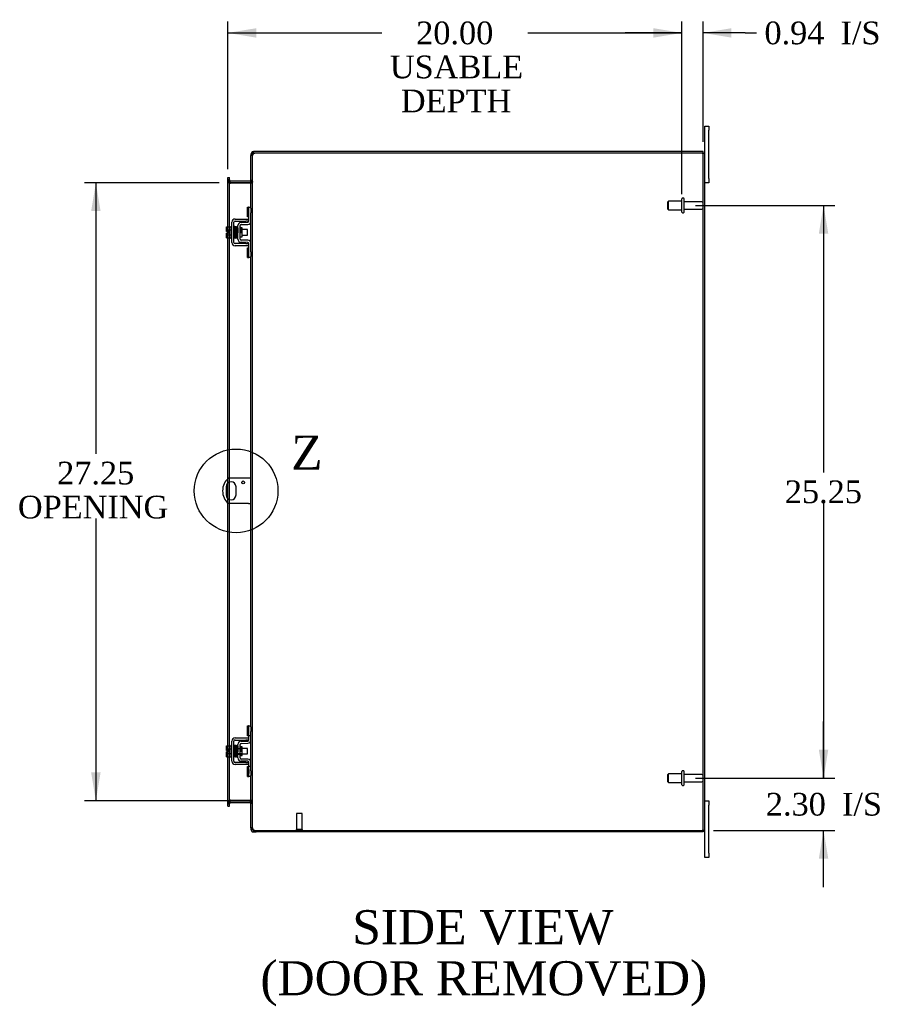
# Model space of a CAD drawing. Header units: inches. Extents: x 6 to 238, y 0 to 158.
# Tile 5 of 7: x 126 to 164, y 60 to 103. Entities that reach past the tile are written whole.
import ezdxf
from ezdxf.enums import TextEntityAlignment as Align
from ezdxf.lldxf.tags import DXFTag

# ---------------------------------------------------------------- set-up
doc = ezdxf.new("R2010")
doc.units = ezdxf.units.IN
doc.header["$MEASUREMENT"] = 0
doc.layers.get('0').update_dxf_attribs({"linetype": 'CONTINUOUS'})
for name, color, linetype in [('COM40153-1', 7, 'CONTINUOUS'), ('COM42667', 7, 'CONTINUOUS'), ('COM42780', 7, 'CONTINUOUS'), ('COM48483', 7, 'CONTINUOUS'), ('COM48513', 7, 'CONTINUOUS'), ('DEFAULT', 7, 'CONTINUOUS'), ('FET07710', 7, 'CONTINUOUS'), ('SCC19011', 7, 'CONTINUOUS'), ('SPR20265', 7, 'CONTINUOUS'), ('STD21878', 7, 'CONTINUOUS'), ('STD26094', 7, 'CONTINUOUS'), ('WAF25035', 7, 'CONTINUOUS')]:
    doc.layers.add(name, color=color, linetype=linetype)
doc.styles.add('SEACAD_TIMES_NEW_ROMAN', font='times.ttf')
tags = doc.linetypes.add('CENTER2', pattern=[1.125, 0.75, -0.125, 0.125, -0.125]).pattern_tags.tags
tags[10:11] = [DXFTag(74, 4), DXFTag(75, 0), DXFTag(340, '0'), DXFTag(46, 0.0), DXFTag(50, 0.0), DXFTag(44, 0.0), DXFTag(45, 0.0)]
tags[8:9] = [DXFTag(74, 4), DXFTag(75, 0), DXFTag(340, '0'), DXFTag(46, 0.0), DXFTag(50, 0.0), DXFTag(44, 0.0), DXFTag(45, 0.0)]
tags[6:7] = [DXFTag(74, 4), DXFTag(75, 0), DXFTag(340, '0'), DXFTag(46, 0.0), DXFTag(50, 0.0), DXFTag(44, 0.0), DXFTag(45, 0.0)]
tags[4:5] = [DXFTag(74, 4), DXFTag(75, 0), DXFTag(340, '0'), DXFTag(46, 0.0), DXFTag(50, 0.0), DXFTag(44, 0.0), DXFTag(45, 0.0)]

# ---------------------------------------------------------------- blocks, each defined once
blk = doc.blocks.new('GDIMGGROUP9')
at = {"layer": 'DEFAULT', "linetype": 'Continuous'}
for points in [[(161.315, 71.263), (160.898, 71.263), (161.107, 70.013)], [(161.315, 66.46), (161.107, 67.71), (160.898, 66.46)]]:
    blk.add_hatch(color=136, dxfattribs=at).paths.add_polyline_path(points)
at = {"layer": 'DEFAULT', "color": 136, "linetype": 'Continuous'}
for p, q in [((161.107, 70.013), (161.107, 72.513)), ((155.46, 70.013), (161.607, 70.013)), ((156.261, 67.71), (161.607, 67.71)), ((161.107, 65.21), (161.107, 67.71))]:
    blk.add_line(p, q, dxfattribs=at)
at = {"layer": 'DEFAULT', "color": 136, "linetype": 'Continuous', "style": 'SEACAD_TIMES_NEW_ROMAN'}
for s, p in [('2.30', (158.565, 69.362)), ('I/S', (161.919, 69.362))]:
    blk.add_text(s, height=1, dxfattribs=at).set_placement(p, align=Align.TOP_LEFT)
blk = doc.blocks.new('GDIMGGROUP10')
at = {"layer": 'DEFAULT', "linetype": 'Continuous'}
for points in [[(161.315, 94.013), (161.107, 95.263), (160.898, 94.013)], [(161.315, 71.263), (160.898, 71.263), (161.107, 70.013)]]:
    blk.add_hatch(color=136, dxfattribs=at).paths.add_polyline_path(points)
at = {"layer": 'DEFAULT', "color": 136, "linetype": 'Continuous'}
for p, q in [((155.46, 95.263), (161.607, 95.263)), ((161.107, 95.263), (161.107, 83.488)), ((161.107, 82.138), (161.107, 70.013)), ((155.46, 70.013), (161.607, 70.013))]:
    blk.add_line(p, q, dxfattribs=at)
at = {"layer": 'DEFAULT', "color": 136, "linetype": 'Continuous', "style": 'SEACAD_TIMES_NEW_ROMAN'}
blk.add_text('25.25', height=1, dxfattribs=at).set_placement((159.4, 83.138), align=Align.TOP_LEFT)
blk = doc.blocks.new('GDIMGGROUP19')
at = {"layer": 'DEFAULT', "linetype": 'Continuous'}
for points in [[(128.825, 95.013), (129.242, 95.013), (129.033, 96.263)], [(128.825, 70.263), (129.033, 69.013), (129.242, 70.263)]]:
    blk.add_hatch(color=136, dxfattribs=at).paths.add_polyline_path(points)
at = {"layer": 'DEFAULT', "color": 136, "linetype": 'Continuous'}
for p, q in [((134.464, 96.263), (128.533, 96.263)), ((129.033, 96.263), (129.033, 84.314)), ((129.033, 81.464), (129.033, 69.013)), ((134.899, 69.013), (128.533, 69.013))]:
    blk.add_line(p, q, dxfattribs=at)
at = {"layer": 'DEFAULT', "color": 136, "linetype": 'Continuous', "style": 'SEACAD_TIMES_NEW_ROMAN'}
for s, p in [('27.25', (127.327, 83.964)), ('OPENING ', (125.597, 82.464))]:
    blk.add_text(s, height=1, dxfattribs=at).set_placement(p, align=Align.TOP_LEFT)
blk = doc.blocks.new('GDIMGGROUP23')
at = {"layer": 'DEFAULT', "linetype": 'Continuous'}
for points in [[(136.106, 103.078), (134.856, 102.87), (136.106, 102.661)], [(153.61, 103.078), (153.61, 102.661), (154.86, 102.87)]]:
    blk.add_hatch(color=136, dxfattribs=at).paths.add_polyline_path(points)
at = {"layer": 'DEFAULT', "color": 136, "linetype": 'Continuous'}
for p, q in [((134.856, 96.859), (134.856, 103.37)), ((154.86, 95.763), (154.86, 103.37)), ((134.856, 102.87), (141.641, 102.87)), ((148.075, 102.87), (154.86, 102.87))]:
    blk.add_line(p, q, dxfattribs=at)
at = {"layer": 'DEFAULT', "color": 136, "linetype": 'Continuous', "style": 'SEACAD_TIMES_NEW_ROMAN'}
for s, p in [('20.00', (143.152, 103.37)), ('USABLE', (141.991, 101.87)), ('DEPTH', (142.477, 100.37))]:
    blk.add_text(s, height=1, dxfattribs=at).set_placement(p, align=Align.TOP_LEFT)
blk = doc.blocks.new('SE1')
at = {"color": 136, "linetype": 'Continuous', "style": 'SEACAD_TIMES_NEW_ROMAN'}
blk.add_text('Z', height=1.5, dxfattribs=at).set_placement((137.641, 85.115), align=Align.TOP_LEFT)
blk = doc.blocks.new('SE')
at = {"layer": 'DEFAULT', "color": 7, "linetype": 'CENTER2'}
blk.add_circle((135.213, 82.678), 1.844, dxfattribs=at)
at = {"layer": 'DEFAULT'}
blk.add_blockref('SE1', (0, 0), dxfattribs=at)
blk = doc.blocks.new('GDIMGGROUP28')
at = {"layer": 'DEFAULT', "linetype": 'Continuous'}
for points in [[(153.61, 103.078), (153.61, 102.661), (154.86, 102.87)], [(157.047, 103.078), (155.797, 102.87), (157.047, 102.661)]]:
    blk.add_hatch(color=136, dxfattribs=at).paths.add_polyline_path(points)
at = {"layer": 'DEFAULT', "color": 136, "linetype": 'Continuous'}
for p, q in [((154.86, 95.763), (154.86, 103.37)), ((155.797, 98.066), (155.797, 103.37)), ((154.86, 102.87), (152.36, 102.87)), ((157.651, 102.87), (155.797, 102.87)), ((157.651, 102.87), (158.151, 102.87))]:
    blk.add_line(p, q, dxfattribs=at)
at = {"layer": 'DEFAULT', "color": 136, "linetype": 'Continuous', "style": 'SEACAD_TIMES_NEW_ROMAN'}
for s, p in [('0.94', (158.501, 103.37)), ('I/S', (161.855, 103.37))]:
    blk.add_text(s, height=1, dxfattribs=at).set_placement(p, align=Align.TOP_LEFT)

msp = doc.modelspace()

# ---------------------------------------------------------------- linework, layer by layer
at = {"layer": 'COM40153-1', "color": 7}
for p, q in [((135.761, 83.241), (134.873, 83.241)), ((135.869, 83.241), (135.761, 83.241)), ((134.776, 82.86), (134.776, 82.497)), ((135.213, 82.497), (135.213, 82.86)), ((135.761, 82.116), (134.873, 82.116)), ((135.761, 82.116), (135.869, 82.116))]:
    msp.add_line(p, q, dxfattribs=at)
msp.add_circle((135.525, 83.054), 0.0625, dxfattribs=at)
for centre, radius, start, end in [((135.369, 82.678), 0.75, 131.4096, 228.5904), ((134.994, 82.86), 0.218, 0, 180), ((134.994, 82.497), 0.218, 180, 0)]:
    msp.add_arc(centre, radius, start, end, dxfattribs=at)
at = {"layer": 'COM42667', "color": 7}
for p, q in [((135.167, 94.665), (135.649, 94.665)), ((135.649, 94.665), (135.774, 94.665)), ((135.024, 93.631), (135.024, 94.522)), ((135.119, 93.631), (135.119, 94.522)), ((135.167, 94.57), (135.649, 94.57)), ((135.774, 94.57), (135.649, 94.57)), ((135.649, 93.583), (135.167, 93.583)), ((135.649, 93.488), (135.167, 93.488)), ((135.649, 93.583), (135.774, 93.583)), ((135.774, 93.488), (135.649, 93.488)), ((135.024, 70.755), (135.024, 71.646)), ((135.119, 70.755), (135.119, 71.646)), ((135.167, 71.789), (135.649, 71.789)), ((135.167, 71.694), (135.649, 71.694)), ((135.649, 71.789), (135.774, 71.789)), ((135.774, 71.694), (135.649, 71.694)), ((135.649, 70.707), (135.167, 70.707)), ((135.649, 70.612), (135.167, 70.612)), ((135.649, 70.707), (135.774, 70.707)), ((135.774, 70.612), (135.649, 70.612))]:
    msp.add_line(p, q, dxfattribs=at)
for centre, radius, start, end in [((135.167, 94.522), 0.143, 90, 180), ((135.167, 94.522), 0.048, 90, 180), ((135.167, 93.631), 0.143, 180, 270), ((135.167, 93.631), 0.048, 180, 270), ((135.167, 71.646), 0.143, 90, 180), ((135.167, 71.646), 0.048, 90, 180), ((135.167, 70.755), 0.143, 180, 270), ((135.167, 70.755), 0.048, 180, 270)]:
    msp.add_arc(centre, radius, start, end, dxfattribs=at)
at = {"layer": 'COM42780', "color": 7}
for p, q in [((135.71, 94.755), (135.71, 95.192)), ((135.71, 95.192), (135.76, 95.192)), ((135.774, 95.192), (135.76, 95.192)), ((135.774, 94.942), (135.774, 95.192)), ((135.774, 95.192), (135.869, 95.192)), ((135.869, 95.145), (135.869, 94.942)), ((135.76, 94.755), (135.71, 94.755)), ((135.76, 94.755), (135.774, 94.755)), ((135.774, 94.569), (135.774, 94.942)), ((135.869, 94.569), (135.869, 94.942)), ((135.297, 93.78), (135.297, 94.373)), ((135.392, 93.78), (135.392, 94.373)), ((135.487, 94.271), (135.417, 94.271)), ((135.438, 94.516), (135.727, 94.521)), ((135.439, 94.421), (135.729, 94.427)), ((135.487, 93.881), (135.487, 94.271)), ((135.392, 93.881), (135.487, 93.881)), ((135.727, 93.631), (135.438, 93.637)), ((135.729, 93.726), (135.439, 93.732)), ((135.71, 92.961), (135.71, 93.398)), ((135.71, 93.398), (135.76, 93.398)), ((135.774, 93.398), (135.76, 93.398)), ((135.774, 93.211), (135.774, 93.583)), ((135.869, 93.211), (135.869, 93.583)), ((135.71, 92.961), (135.76, 92.961)), ((135.76, 92.961), (135.774, 92.961)), ((135.774, 92.961), (135.774, 93.211)), ((135.869, 92.961), (135.774, 92.961)), ((135.869, 93.211), (135.869, 93.008)), ((135.71, 71.879), (135.71, 72.316)), ((135.71, 72.316), (135.76, 72.316)), ((135.774, 72.316), (135.76, 72.316)), ((135.774, 72.066), (135.774, 72.316)), ((135.774, 72.316), (135.869, 72.316)), ((135.774, 71.693), (135.774, 72.066)), ((135.777, 71.879), (135.777, 72.316)), ((135.869, 72.269), (135.869, 72.066)), ((135.869, 71.693), (135.869, 72.066)), ((135.438, 71.64), (135.727, 71.645)), ((135.76, 71.879), (135.71, 71.879)), ((135.76, 71.879), (135.774, 71.879)), ((135.869, 71.879), (135.774, 71.879)), ((135.297, 70.904), (135.297, 71.497)), ((135.297, 71.325), (135.487, 71.325)), ((135.487, 71.307), (135.297, 71.307)), ((135.392, 70.904), (135.392, 71.497)), ((135.417, 71.395), (135.392, 71.395)), ((135.487, 71.395), (135.417, 71.395)), ((135.439, 71.545), (135.729, 71.551)), ((135.487, 71.005), (135.487, 71.395)), ((135.297, 71.094), (135.487, 71.094)), ((135.297, 71.075), (135.487, 71.075)), ((135.392, 71.005), (135.487, 71.005)), ((135.729, 70.85), (135.439, 70.856)), ((135.727, 70.755), (135.438, 70.761)), ((135.71, 70.085), (135.71, 70.522)), ((135.71, 70.522), (135.76, 70.522)), ((135.774, 70.522), (135.76, 70.522)), ((135.774, 70.335), (135.774, 70.707)), ((135.869, 70.522), (135.774, 70.522)), ((135.775, 70.39), (135.774, 70.39)), ((135.775, 70.36), (135.774, 70.36)), ((135.774, 70.085), (135.774, 70.335)), ((135.775, 70.39), (135.775, 70.275)), ((135.777, 70.085), (135.777, 70.522)), ((135.869, 70.335), (135.869, 70.707)), ((135.869, 70.335), (135.869, 70.132)), ((135.71, 70.085), (135.76, 70.085)), ((135.76, 70.085), (135.774, 70.085)), ((135.775, 70.281), (135.774, 70.281)), ((135.775, 70.275), (135.774, 70.275)), ((135.775, 70.251), (135.774, 70.251)), ((135.775, 70.217), (135.774, 70.217)), ((135.869, 70.085), (135.774, 70.085)), ((135.775, 70.275), (135.775, 70.251)), ((135.775, 70.251), (135.775, 70.217))]:
    msp.add_line(p, q, dxfattribs=at)
for centre, radius, start, end in [((135.44, 94.373), 0.143, 91, 180), ((135.44, 94.373), 0.048, 91, 180), ((135.726, 94.569), 0.048, 271, 0), ((135.726, 94.569), 0.143, 271, 0), ((135.44, 93.78), 0.143, 180, 269), ((135.44, 93.78), 0.048, 180, 269), ((135.726, 93.583), 0.048, 0, 89), ((135.726, 93.583), 0.143, 0, 89), ((135.44, 71.497), 0.143, 91, 180), ((135.726, 71.693), 0.048, 271, 0), ((135.726, 71.693), 0.143, 271, 0), ((135.44, 71.497), 0.048, 91, 180), ((135.44, 70.904), 0.143, 180, 269), ((135.44, 70.904), 0.048, 180, 269), ((135.726, 70.707), 0.143, 0, 89), ((135.726, 70.707), 0.048, 0, 89)]:
    msp.add_arc(centre, radius, start, end, dxfattribs=at)
at = {"layer": 'COM48483', "color": 7}
for p, q in [((135.941, 97.461), (135.869, 97.461)), ((135.869, 95.145), (135.869, 97.461)), ((135.941, 97.461), (135.947, 97.494)), ((135.941, 67.816), (135.941, 97.461)), ((155.761, 97.566), (136.095, 97.566)), ((155.761, 97.566), (155.869, 97.566)), ((155.797, 67.71), (155.797, 97.566)), ((155.869, 67.71), (155.869, 97.566)), ((134.856, 96.359), (134.856, 96.399)), ((134.928, 96.399), (134.856, 96.399)), ((134.928, 96.399), (134.928, 96.359)), ((134.856, 94.317), (134.856, 96.359)), ((134.928, 96.323), (134.856, 96.323)), ((134.928, 94.317), (134.928, 96.359)), ((134.952, 96.239), (134.928, 96.239)), ((134.952, 96.239), (134.964, 96.239)), ((135.833, 96.239), (134.964, 96.239)), ((135.833, 96.239), (135.843, 96.239)), ((135.843, 96.239), (135.863, 96.239)), ((135.869, 96.313), (135.941, 96.313)), ((134.856, 94.11), (134.856, 94.317)), ((134.928, 93.835), (134.928, 94.317)), ((135.869, 93.583), (135.869, 94.569)), ((134.856, 94.042), (134.856, 94.11)), ((134.856, 93.835), (134.856, 94.042)), ((134.856, 83.226), (134.856, 93.835)), ((134.928, 83.241), (134.928, 93.835)), ((135.869, 72.269), (135.869, 93.008)), ((134.856, 83.029), (134.856, 83.226)), ((134.856, 82.328), (134.856, 83.029)), ((134.928, 83.068), (134.928, 83.241)), ((134.928, 82.289), (134.928, 83.068)), ((134.856, 82.131), (134.856, 82.328)), ((134.856, 71.441), (134.856, 82.131)), ((134.928, 82.116), (134.928, 82.289)), ((134.928, 71.441), (134.928, 82.116)), ((135.869, 70.707), (135.869, 71.693)), ((134.856, 71.234), (134.856, 71.441)), ((134.856, 71.166), (134.856, 71.234)), ((134.928, 70.959), (134.928, 71.441)), ((134.856, 70.959), (134.856, 71.166)), ((134.856, 68.918), (134.856, 70.959)), ((134.928, 68.918), (134.928, 70.959)), ((135.869, 67.816), (135.869, 70.132)), ((134.952, 69.038), (134.928, 69.038)), ((134.964, 69.038), (134.952, 69.038)), ((134.964, 69.038), (135.833, 69.038)), ((135.843, 69.038), (135.833, 69.038)), ((135.843, 69.038), (135.863, 69.038)), ((134.928, 68.954), (134.856, 68.954)), ((134.856, 68.878), (134.856, 68.918)), ((134.856, 68.878), (134.928, 68.878)), ((134.928, 68.918), (134.928, 68.878)), ((135.869, 68.964), (135.941, 68.964)), ((135.941, 67.816), (135.869, 67.816)), ((135.947, 67.783), (135.941, 67.816)), ((136.095, 67.71), (155.761, 67.71)), ((155.869, 67.71), (155.761, 67.71))]:
    msp.add_line(p, q, dxfattribs=at)
for centre, radius, start, end in [((135.916, 97.458), 0.0474, 129.5351, 175.4044), ((136.023, 97.322), 0.219, 101.9896, 128.4732), ((136.038, 97.462), 0.0967, 128.9792, 160.4725), ((136.095, 97.316), 0.25, 90, 118.1546), ((135.117, 96.331), 0.189, 182.2399, 209.1867), ((135.727, 96.321), 0.142, 324.6894, 356.6558), ((135.117, 68.946), 0.189, 150.8133, 177.7601), ((135.727, 68.956), 0.142, 3.3442, 35.3106), ((135.916, 67.819), 0.0474, 184.5956, 230.4649), ((136.038, 67.815), 0.0967, 199.5275, 231.0208), ((136.095, 67.96), 0.25, 241.8454, 270)]:
    msp.add_arc(centre, radius, start, end, dxfattribs=at)
for points, knots in [([(134.856, 96.323), (134.856, 96.316), (134.858, 96.309), (134.864, 96.295), (134.869, 96.288), (134.882, 96.274), (134.89, 96.267), (134.907, 96.253), (134.917, 96.246), (134.928, 96.239)], [0, 0, 0, 0, 0.25, 0.25, 0.5, 0.5, 0.75, 0.75, 1, 1, 1, 1]), ([(135.941, 96.313), (135.941, 96.306), (135.939, 96.3), (135.932, 96.288), (135.926, 96.282), (135.913, 96.269), (135.904, 96.263), (135.885, 96.251), (135.874, 96.245), (135.863, 96.239)], [0, 0, 0, 0, 0.25, 0.25, 0.5, 0.5, 0.75, 0.75, 1, 1, 1, 1]), ([(135.863, 96.239), (135.874, 96.245), (135.885, 96.251), (135.904, 96.263), (135.913, 96.269), (135.926, 96.282), (135.932, 96.288), (135.939, 96.3), (135.941, 96.306), (135.941, 96.313)], [0, 0, 0, 0, 0.25, 0.25, 0.5, 0.5, 0.75, 0.75, 1, 1, 1, 1]), ([(134.856, 68.954), (134.856, 68.961), (134.858, 68.968), (134.864, 68.982), (134.869, 68.989), (134.882, 69.003), (134.89, 69.01), (134.907, 69.024), (134.917, 69.031), (134.928, 69.038)], [0, 0, 0, 0, 0.25, 0.25, 0.5, 0.5, 0.75, 0.75, 1, 1, 1, 1]), ([(134.928, 69.038), (134.917, 69.031), (134.907, 69.024), (134.89, 69.01), (134.882, 69.003), (134.869, 68.989), (134.864, 68.982), (134.858, 68.968), (134.856, 68.961), (134.856, 68.954)], [0, 0, 0, 0, 0.25, 0.25, 0.5, 0.5, 0.75, 0.75, 1, 1, 1, 1]), ([(135.941, 68.964), (135.941, 68.971), (135.939, 68.977), (135.932, 68.989), (135.926, 68.995), (135.913, 69.007), (135.904, 69.014), (135.885, 69.026), (135.874, 69.032), (135.863, 69.038)], [0, 0, 0, 0, 0.25, 0.25, 0.5, 0.5, 0.75, 0.75, 1, 1, 1, 1]), ([(135.886, 67.783), (135.887, 67.782), (135.89, 67.78), (135.893, 67.777), (135.897, 67.774), (135.902, 67.771), (135.907, 67.768), (135.912, 67.765), (135.917, 67.762), (135.925, 67.758), (135.935, 67.754), (135.947, 67.75), (135.958, 67.746), (135.967, 67.743), (135.974, 67.741), (135.977, 67.74)], [0, 0, 0, 0, 0.058508, 0.117588, 0.177234, 0.23744, 0.298196, 0.359495, 0.421327, 0.483683, 0.609872, 0.738031, 0.824554, 0.911887, 1, 1, 1, 1])]:
    msp.add_open_spline(points, degree=3, knots=knots, dxfattribs=at)
at = {"layer": 'COM48513', "color": 7}
for p, q in [((135.869, 97.53), (135.869, 97.461)), ((135.941, 97.53), (135.869, 97.53)), ((135.947, 97.55), (135.941, 97.53)), ((135.941, 97.53), (135.941, 97.461)), ((135.977, 97.566), (135.977, 97.638)), ((136.095, 97.638), (135.977, 97.638)), ((136.095, 97.566), (135.977, 97.566)), ((155.797, 97.638), (136.095, 97.638)), ((155.797, 97.566), (155.797, 97.638)), ((134.856, 96.493), (134.928, 96.493)), ((134.856, 96.423), (134.856, 96.493)), ((134.856, 96.399), (134.856, 96.423)), ((134.928, 96.423), (134.928, 96.493)), ((134.928, 96.399), (134.928, 96.423)), ((134.928, 96.371), (134.856, 96.371)), ((134.934, 96.287), (134.928, 96.27)), ((134.952, 96.338), (134.934, 96.287)), ((135.833, 96.335), (134.964, 96.335)), ((135.833, 96.263), (134.964, 96.263)), ((135.843, 96.337), (135.863, 96.268)), ((135.869, 96.371), (135.941, 96.371)), ((134.928, 68.905), (134.856, 68.905)), ((134.856, 68.854), (134.856, 68.878)), ((134.856, 68.783), (134.856, 68.854)), ((134.856, 68.783), (134.928, 68.783)), ((134.934, 68.99), (134.928, 69.007)), ((134.928, 68.854), (134.928, 68.878)), ((134.928, 68.783), (134.928, 68.854)), ((134.952, 68.939), (134.934, 68.99)), ((134.964, 69.013), (135.833, 69.013)), ((134.964, 68.941), (135.833, 68.941)), ((135.843, 68.94), (135.863, 69.009)), ((135.869, 68.905), (135.941, 68.905)), ((135.869, 67.816), (135.869, 67.746)), ((135.941, 67.746), (135.869, 67.746)), ((135.941, 67.816), (135.941, 67.746)), ((135.941, 67.746), (135.947, 67.727)), ((135.977, 67.71), (135.977, 67.638)), ((135.977, 67.71), (136.095, 67.71)), ((135.977, 67.638), (136.095, 67.638)), ((155.797, 67.638), (136.095, 67.638)), ((155.797, 67.71), (155.797, 67.638))]:
    msp.add_line(p, q, dxfattribs=at)
for centre, radius, start, end in [((135.977, 97.53), 0.108, 147.3569, 180), ((135.977, 97.53), 0.108, 90, 147.3569), ((135.977, 97.53), 0.036, 90, 147.3569), ((134.964, 96.371), 0.108, 180, 250.2179), ((134.964, 96.371), 0.036, 180, 250.2179), ((134.964, 96.371), 0.108, 250.2179, 257.0013), ((134.964, 96.371), 0.108, 257.0013, 270), ((134.964, 96.371), 0.036, 250.2179, 270), ((135.833, 96.371), 0.036, 270, 286.2205), ((135.833, 96.371), 0.108, 270, 286.2205), ((135.833, 96.371), 0.036, 286.2205, 0), ((135.833, 96.371), 0.108, 286.2205, 360), ((134.964, 68.905), 0.108, 109.7821, 180), ((134.964, 68.905), 0.108, 102.9987, 109.7821), ((134.964, 68.905), 0.036, 109.7821, 180), ((134.964, 68.905), 0.108, 90, 102.9987), ((134.964, 68.905), 0.036, 90, 109.7821), ((135.833, 68.905), 0.108, 73.7795, 90), ((135.833, 68.905), 0.036, 73.7795, 90), ((135.833, 68.905), 0.036, 0, 73.7795), ((135.833, 68.905), 0.108, 0, 73.7795), ((135.977, 67.746), 0.108, 180, 212.6431), ((135.977, 67.746), 0.036, 212.6431, 270), ((135.977, 67.746), 0.108, 212.6431, 270)]:
    msp.add_arc(centre, radius, start, end, dxfattribs=at)
at = {"layer": 'FET07710', "color": 7}
for p, q in [((155.869, 98.576), (155.869, 98.763)), ((155.869, 98.763), (156.056, 98.763)), ((155.869, 97.566), (155.869, 98.576)), ((156.056, 98.763), (156.056, 98.576)), ((156.056, 96.451), (156.056, 98.576)), ((156.056, 96.451), (156.056, 96.263)), ((156.056, 96.263), (155.869, 96.263)), ((155.869, 69.013), (156.056, 69.013)), ((156.056, 69.013), (156.056, 68.826)), ((156.056, 66.701), (156.056, 68.826)), ((155.869, 66.701), (155.869, 67.71)), ((155.869, 66.513), (155.869, 66.701)), ((156.056, 66.513), (155.869, 66.513)), ((156.056, 66.701), (156.056, 66.513))]:
    msp.add_line(p, q, dxfattribs=at)
at = {"layer": 'SCC19011', "color": 7}
for p, q in [((134.798, 94.317), (134.979, 94.317)), ((134.798, 94.185), (134.798, 94.317)), ((134.798, 94.185), (134.979, 94.185)), ((134.798, 94.11), (134.798, 94.185)), ((134.893, 94.11), (134.798, 94.11)), ((134.798, 93.968), (134.798, 94.042)), ((134.893, 94.042), (134.798, 94.042)), ((134.798, 93.968), (134.979, 93.968)), ((134.798, 93.835), (134.798, 93.968)), ((134.798, 93.835), (134.979, 93.835)), ((134.893, 94.042), (134.893, 94.11)), ((135.142, 94.198), (135.119, 94.198)), ((135.119, 93.954), (135.15, 93.954)), ((135.192, 94.198), (135.177, 94.198)), ((135.185, 93.954), (135.201, 93.954)), ((135.241, 94.198), (135.227, 94.198)), ((135.236, 93.954), (135.251, 93.954)), ((135.291, 94.198), (135.277, 94.198)), ((135.286, 93.954), (135.297, 93.954)), ((135.711, 94.198), (135.487, 94.198)), ((135.487, 93.954), (135.711, 93.954)), ((135.711, 93.954), (135.711, 94.198)), ((134.798, 71.441), (134.979, 71.441)), ((134.798, 71.309), (134.798, 71.441)), ((134.798, 71.309), (134.979, 71.309)), ((134.798, 71.234), (134.798, 71.309)), ((134.893, 71.234), (134.798, 71.234)), ((134.893, 71.166), (134.893, 71.234)), ((135.142, 71.322), (135.119, 71.322)), ((135.192, 71.322), (135.177, 71.322)), ((135.241, 71.322), (135.227, 71.322)), ((135.291, 71.322), (135.277, 71.322)), ((135.711, 71.322), (135.487, 71.322)), ((135.711, 71.078), (135.711, 71.322)), ((134.798, 71.092), (134.798, 71.166)), ((134.893, 71.166), (134.798, 71.166)), ((134.798, 71.092), (134.979, 71.092)), ((134.798, 70.959), (134.798, 71.092)), ((134.798, 70.959), (134.979, 70.959)), ((135.119, 71.078), (135.15, 71.078)), ((135.185, 71.078), (135.201, 71.078)), ((135.236, 71.078), (135.251, 71.078)), ((135.286, 71.078), (135.297, 71.078)), ((135.487, 71.078), (135.711, 71.078))]:
    msp.add_line(p, q, dxfattribs=at)
at = {"layer": 'SPR20265', "color": 7}
for p, q in [((135.396, 94.076), (135.431, 94.076)), ((135.396, 71.2), (135.431, 71.2))]:
    msp.add_line(p, q, dxfattribs=at)
for centre, radius, start, end in [((140.069, 93.899), 4.954, 175.1676, 176.5222), ((135.251, 94.301), 0.0181, 0.2962, 180.6354), ((140.041, 93.9), 4.891, 179.5941, 179.9583), ((140.069, 71.023), 4.954, 175.1676, 176.5222), ((135.251, 71.425), 0.0181, 0.2962, 180.6354), ((140.041, 71.024), 4.891, 179.5941, 179.9583)]:
    msp.add_arc(centre, radius, start, end, dxfattribs=at)
for centre, start_param, end_param in [((135.132, 93.904), 0, 2.474646), ((135.132, 93.904), 3.808539, 6.283185), ((135.132, 71.028), 0, 2.474646), ((135.132, 71.028), 3.808539, 6.283185)]:
    msp.add_ellipse(centre, major_axis=(0.0175, 0), ratio=0.707107, start_param=start_param, end_param=end_param, dxfattribs=at)
for points, knots in [([(135.168, 94.319), (135.168, 94.319), (135.168, 94.32), (135.168, 94.322), (135.167, 94.325), (135.165, 94.328), (135.163, 94.33), (135.16, 94.332), (135.157, 94.334), (135.152, 94.335), (135.146, 94.334), (135.139, 94.33), (135.133, 94.322), (135.132, 94.316), (135.132, 94.312)], [0.0247586, 0.0247586, 0.0247586, 0.0247586, 0.0394799, 0.0780267, 0.1170502, 0.1577954, 0.2011902, 0.2478129, 0.2979655, 0.3517973, 0.4729948, 0.6248981, 0.8034762, 1, 1, 1, 1]), ([(135.134, 94.313), (135.134, 94.313), (135.136, 94.311), (135.138, 94.28), (135.141, 94.226), (135.143, 94.171), (135.145, 94.124), (135.146, 94.074), (135.148, 94.023), (135.15, 93.973), (135.151, 93.928), (135.153, 93.889), (135.155, 93.859), (135.157, 93.841), (135.158, 93.839), (135.159, 93.838)], [0.041658, 0.041658, 0.041658, 0.041658, 0.1062331, 0.2177365, 0.3345116, 0.3951575, 0.4571173, 0.5204025, 0.5850154, 0.650919, 0.7181243, 0.7866617, 0.856475, 0.927577, 0.9945625, 0.9945625, 0.9945625, 0.9945625]), ([(135.193, 93.842), (135.193, 93.843), (135.191, 93.848), (135.188, 93.892), (135.185, 93.952), (135.183, 94.01), (135.182, 94.058), (135.18, 94.109), (135.178, 94.159), (135.177, 94.207), (135.175, 94.249), (135.173, 94.284), (135.171, 94.309), (135.169, 94.32), (135.168, 94.32), (135.168, 94.32)], [0.0084013, 0.0084013, 0.0084013, 0.0084013, 0.1047673, 0.2149815, 0.3308118, 0.3911182, 0.4528716, 0.5160814, 0.5807303, 0.6468516, 0.7144807, 0.783578, 0.8541849, 0.926338, 0.9626406, 0.9626406, 0.9626406, 0.9626406]), ([(135.183, 94.311), (135.182, 94.307), (135.18, 94.285), (135.177, 94.243), (135.176, 94.217), (135.176, 94.215)], [0.1075026, 0.1075026, 0.1075026, 0.1075026, 0.219859, 0.336958, 0.3455788, 0.3455788, 0.3455788, 0.3455788]), ([(135.221, 94.301), (135.22, 94.307), (135.219, 94.314), (135.212, 94.323), (135.207, 94.326), (135.202, 94.326), (135.198, 94.326), (135.195, 94.325), (135.191, 94.323), (135.188, 94.32), (135.186, 94.317), (135.185, 94.313), (135.184, 94.31), (135.184, 94.309)], [0, 0, 0, 0, 0.337377, 0.476585, 0.593946, 0.643993, 0.690857, 0.738213, 0.787078, 0.837877, 0.890521, 0.944659, 1, 1, 1, 1]), ([(135.185, 94.304), (135.186, 94.296), (135.188, 94.28), (135.191, 94.225), (135.193, 94.155), (135.196, 94.075), (135.199, 93.995), (135.202, 93.926), (135.204, 93.872), (135.206, 93.858), (135.207, 93.85)], [0, 0, 0, 0, 0.125356, 0.250547, 0.375714, 0.500726, 0.625702, 0.75054, 0.875328, 1, 1, 1, 1]), ([(135.242, 93.852), (135.241, 93.859), (135.239, 93.874), (135.237, 93.926), (135.234, 93.996), (135.231, 94.075), (135.228, 94.155), (135.226, 94.226), (135.223, 94.282), (135.221, 94.297), (135.22, 94.306)], [0, 0, 0, 0, 0.123677, 0.247763, 0.372182, 0.497025, 0.622181, 0.747773, 0.873664, 1, 1, 1, 1]), ([(135.234, 94.304), (135.233, 94.301), (135.231, 94.294), (135.228, 94.256), (135.227, 94.224), (135.226, 94.212)], [0, 0, 0, 0, 0.1069729, 0.2190176, 0.2772299, 0.2772299, 0.2772299, 0.2772299]), ([(135.234, 94.3), (135.235, 94.298), (135.236, 94.292), (135.239, 94.249), (135.242, 94.18), (135.245, 94.106), (135.247, 94.044), (135.249, 93.997), (135.251, 93.953), (135.253, 93.914), (135.254, 93.883), (135.256, 93.861), (135.258, 93.852), (135.259, 93.851), (135.259, 93.851)], [0.0031575, 0.0031575, 0.0031575, 0.0031575, 0.106276, 0.2177664, 0.3343795, 0.4562757, 0.5195077, 0.5840716, 0.6500082, 0.7172741, 0.7858907, 0.8559002, 0.9272657, 0.9562295, 0.9562295, 0.9562295, 0.9562295]), ([(135.293, 93.86), (135.293, 93.86), (135.291, 93.861), (135.289, 93.887), (135.286, 93.936), (135.284, 93.986), (135.283, 94.03), (135.281, 94.076), (135.279, 94.124), (135.278, 94.171), (135.276, 94.214), (135.274, 94.252), (135.272, 94.281), (135.27, 94.3), (135.269, 94.303), (135.268, 94.304)], [0.0493682, 0.0493682, 0.0493682, 0.0493682, 0.1041505, 0.2141198, 0.3297994, 0.3901531, 0.4519694, 0.5152557, 0.5800319, 0.6463064, 0.7140466, 0.7832821, 0.8540388, 0.9262663, 0.9997798, 0.9997798, 0.9997798, 0.9997798]), ([(135.293, 94.31), (135.293, 94.309), (135.289, 94.307), (135.283, 94.299), (135.282, 94.287), (135.279, 94.262), (135.277, 94.232), (135.277, 94.213), (135.276, 94.206)], [0.5101981, 0.5101981, 0.5101981, 0.5101981, 0.5126381, 0.5301382, 0.5631975, 0.6133029, 0.6453829, 0.6655854, 0.6655854, 0.6655854, 0.6655854]), ([(135.287, 94.283), (135.286, 94.283), (135.287, 94.277), (135.289, 94.253), (135.291, 94.214), (135.293, 94.172), (135.295, 94.118), (135.296, 94.075), (135.297, 94.052), (135.297, 94.05)], [0.5252176, 0.5252176, 0.5252176, 0.5252176, 0.5500519, 0.604828, 0.6390024, 0.6775462, 0.720453, 0.7677407, 0.7732337, 0.7732337, 0.7732337, 0.7732337]), ([(135.419, 94.278), (135.419, 94.28), (135.418, 94.282), (135.417, 94.286), (135.415, 94.29), (135.411, 94.293), (135.408, 94.295), (135.403, 94.296), (135.398, 94.296), (135.394, 94.294), (135.392, 94.293)], [0, 0, 0, 0, 0.0589773, 0.1211115, 0.1849679, 0.2490189, 0.31194, 0.3728411, 0.4898099, 0.5959107, 0.5959107, 0.5959107, 0.5959107]), ([(135.431, 94.076), (135.431, 94.092), (135.429, 94.117), (135.428, 94.158), (135.426, 94.195), (135.424, 94.227), (135.423, 94.252), (135.421, 94.27), (135.42, 94.28), (135.419, 94.281), (135.418, 94.281)], [0, 0, 0, 0, 0.1236932, 0.2477957, 0.3722334, 0.4970307, 0.6222178, 0.7477992, 0.8737106, 0.9604174, 0.9604174, 0.9604174, 0.9604174]), ([(135.158, 93.84), (135.158, 93.838), (135.159, 93.836), (135.16, 93.832), (135.162, 93.828), (135.166, 93.824), (135.173, 93.822), (135.18, 93.822), (135.186, 93.825), (135.191, 93.829), (135.194, 93.835), (135.194, 93.839), (135.194, 93.841)], [0, 0, 0, 0, 0.065589, 0.134096, 0.204, 0.273642, 0.405923, 0.527776, 0.652215, 0.775569, 0.89228, 1, 1, 1, 1]), ([(135.194, 93.838), (135.195, 93.842), (135.197, 93.85), (135.199, 93.892), (135.201, 93.926), (135.201, 93.939)], [0, 0, 0, 0, 0.1087369, 0.2223139, 0.2823724, 0.2823724, 0.2823724, 0.2823724]), ([(135.207, 93.854), (135.207, 93.849), (135.208, 93.842), (135.215, 93.834), (135.221, 93.831), (135.225, 93.83), (135.229, 93.831), (135.232, 93.832), (135.236, 93.833), (135.239, 93.836), (135.241, 93.84), (135.243, 93.844), (135.243, 93.846), (135.243, 93.848)], [0, 0, 0, 0, 0.324319, 0.462115, 0.581304, 0.633213, 0.682431, 0.732423, 0.783847, 0.836789, 0.89085, 0.94542, 1, 1, 1, 1]), ([(135.245, 93.847), (135.246, 93.852), (135.248, 93.874), (135.25, 93.917), (135.251, 93.943), (135.251, 93.945)], [0.1089671, 0.1089671, 0.1089671, 0.1089671, 0.2224256, 0.3403895, 0.3502806, 0.3502806, 0.3502806, 0.3502806]), ([(135.259, 93.853), (135.259, 93.852), (135.26, 93.85), (135.261, 93.847), (135.262, 93.845), (135.264, 93.842), (135.267, 93.84), (135.27, 93.839), (135.275, 93.838), (135.281, 93.839), (135.288, 93.843), (135.294, 93.851), (135.295, 93.857), (135.295, 93.861)], [0.0423433, 0.0423433, 0.0423433, 0.0423433, 0.0780693, 0.1166064, 0.1566075, 0.1991192, 0.2448555, 0.2942488, 0.3475582, 0.468612, 0.6213089, 0.801496, 1, 1, 1, 1]), ([(135.392, 94.173), (135.392, 94.168), (135.393, 94.15), (135.394, 94.117), (135.396, 94.092), (135.396, 94.076)], [0.6947964, 0.6947964, 0.6947964, 0.6947964, 0.7496304, 0.874808, 1, 1, 1, 1]), ([(135.392, 93.864), (135.394, 93.868), (135.395, 93.873), (135.396, 93.88), (135.396, 93.883)], [0.53014438, 0.53014438, 0.53014438, 0.53014438, 0.5577634, 0.5731101, 0.5731101, 0.5731101, 0.5731101]), ([(135.168, 71.443), (135.168, 71.443), (135.168, 71.444), (135.168, 71.446), (135.167, 71.449), (135.165, 71.452), (135.163, 71.454), (135.16, 71.456), (135.157, 71.458), (135.152, 71.459), (135.146, 71.458), (135.139, 71.454), (135.133, 71.446), (135.132, 71.44), (135.132, 71.436)], [0.0247586, 0.0247586, 0.0247586, 0.0247586, 0.0394799, 0.0780267, 0.1170502, 0.1577954, 0.2011902, 0.2478129, 0.2979655, 0.3517973, 0.4729948, 0.6248981, 0.8034762, 1, 1, 1, 1]), ([(135.134, 71.437), (135.134, 71.437), (135.136, 71.435), (135.138, 71.404), (135.141, 71.35), (135.143, 71.295), (135.145, 71.248), (135.146, 71.198), (135.148, 71.147), (135.15, 71.097), (135.151, 71.052), (135.153, 71.013), (135.155, 70.983), (135.157, 70.965), (135.158, 70.963), (135.159, 70.962)], [0.041658, 0.041658, 0.041658, 0.041658, 0.1062331, 0.2177365, 0.3345116, 0.3951575, 0.4571173, 0.5204025, 0.5850154, 0.650919, 0.7181243, 0.7866617, 0.856475, 0.927577, 0.9945625, 0.9945625, 0.9945625, 0.9945625]), ([(135.193, 70.966), (135.193, 70.967), (135.191, 70.972), (135.188, 71.016), (135.185, 71.076), (135.183, 71.134), (135.182, 71.182), (135.18, 71.233), (135.178, 71.283), (135.177, 71.331), (135.175, 71.373), (135.173, 71.408), (135.171, 71.433), (135.169, 71.444), (135.168, 71.444), (135.168, 71.444)], [0.0084013, 0.0084013, 0.0084013, 0.0084013, 0.1047673, 0.2149815, 0.3308118, 0.3911182, 0.4528716, 0.5160814, 0.5807303, 0.6468516, 0.7144807, 0.783578, 0.8541849, 0.926338, 0.9626406, 0.9626406, 0.9626406, 0.9626406]), ([(135.183, 71.435), (135.182, 71.431), (135.18, 71.409), (135.177, 71.367), (135.176, 71.341), (135.176, 71.339)], [0.1075026, 0.1075026, 0.1075026, 0.1075026, 0.219859, 0.336958, 0.3455788, 0.3455788, 0.3455788, 0.3455788]), ([(135.221, 71.425), (135.22, 71.431), (135.219, 71.438), (135.212, 71.447), (135.207, 71.45), (135.202, 71.45), (135.198, 71.45), (135.195, 71.449), (135.191, 71.447), (135.188, 71.444), (135.186, 71.441), (135.185, 71.437), (135.184, 71.434), (135.184, 71.433)], [0, 0, 0, 0, 0.337377, 0.476585, 0.593946, 0.643993, 0.690857, 0.738213, 0.787078, 0.837877, 0.890521, 0.944659, 1, 1, 1, 1]), ([(135.185, 71.428), (135.186, 71.42), (135.188, 71.404), (135.191, 71.349), (135.193, 71.279), (135.196, 71.199), (135.199, 71.119), (135.202, 71.05), (135.204, 70.996), (135.206, 70.982), (135.207, 70.974)], [0, 0, 0, 0, 0.125356, 0.250547, 0.375714, 0.500726, 0.625702, 0.75054, 0.875328, 1, 1, 1, 1]), ([(135.242, 70.976), (135.241, 70.983), (135.239, 70.998), (135.237, 71.05), (135.234, 71.12), (135.231, 71.199), (135.228, 71.279), (135.226, 71.35), (135.223, 71.406), (135.221, 71.421), (135.22, 71.43)], [0, 0, 0, 0, 0.123677, 0.247763, 0.372182, 0.497025, 0.622181, 0.747773, 0.873664, 1, 1, 1, 1]), ([(135.234, 71.428), (135.233, 71.425), (135.231, 71.418), (135.228, 71.38), (135.227, 71.348), (135.226, 71.336)], [0, 0, 0, 0, 0.1069729, 0.2190176, 0.2772299, 0.2772299, 0.2772299, 0.2772299]), ([(135.234, 71.424), (135.235, 71.422), (135.236, 71.416), (135.239, 71.373), (135.242, 71.304), (135.245, 71.23), (135.247, 71.168), (135.249, 71.121), (135.251, 71.077), (135.253, 71.038), (135.254, 71.007), (135.256, 70.985), (135.258, 70.976), (135.259, 70.975), (135.259, 70.975)], [0.0031575, 0.0031575, 0.0031575, 0.0031575, 0.106276, 0.2177664, 0.3343795, 0.4562757, 0.5195077, 0.5840716, 0.6500082, 0.7172741, 0.7858907, 0.8559002, 0.9272657, 0.9562295, 0.9562295, 0.9562295, 0.9562295]), ([(135.293, 70.984), (135.293, 70.984), (135.291, 70.985), (135.289, 71.011), (135.286, 71.06), (135.284, 71.11), (135.283, 71.154), (135.281, 71.2), (135.279, 71.248), (135.278, 71.295), (135.276, 71.338), (135.274, 71.376), (135.272, 71.405), (135.27, 71.424), (135.269, 71.427), (135.268, 71.428)], [0.0493682, 0.0493682, 0.0493682, 0.0493682, 0.1041505, 0.2141198, 0.3297994, 0.3901531, 0.4519694, 0.5152557, 0.5800319, 0.6463064, 0.7140466, 0.7832821, 0.8540388, 0.9262663, 0.9997798, 0.9997798, 0.9997798, 0.9997798]), ([(135.293, 71.434), (135.293, 71.433), (135.289, 71.431), (135.283, 71.423), (135.282, 71.411), (135.279, 71.386), (135.277, 71.356), (135.277, 71.337), (135.276, 71.33)], [0.5101981, 0.5101981, 0.5101981, 0.5101981, 0.5126381, 0.5301382, 0.5631975, 0.6133029, 0.6453829, 0.6655854, 0.6655854, 0.6655854, 0.6655854]), ([(135.287, 71.407), (135.286, 71.407), (135.287, 71.401), (135.289, 71.377), (135.291, 71.338), (135.293, 71.296), (135.295, 71.242), (135.296, 71.199), (135.297, 71.176), (135.297, 71.174)], [0.5252176, 0.5252176, 0.5252176, 0.5252176, 0.5500519, 0.604828, 0.6390024, 0.6775462, 0.720453, 0.7677407, 0.7732337, 0.7732337, 0.7732337, 0.7732337]), ([(135.419, 71.402), (135.419, 71.404), (135.418, 71.406), (135.417, 71.41), (135.415, 71.414), (135.411, 71.417), (135.408, 71.419), (135.403, 71.42), (135.398, 71.42), (135.394, 71.418), (135.392, 71.417)], [0, 0, 0, 0, 0.0589773, 0.1211115, 0.1849679, 0.2490189, 0.31194, 0.3728411, 0.4898099, 0.5959107, 0.5959107, 0.5959107, 0.5959107]), ([(135.392, 71.297), (135.392, 71.292), (135.393, 71.274), (135.394, 71.241), (135.396, 71.216), (135.396, 71.2)], [0.6947227, 0.6947227, 0.6947227, 0.6947227, 0.7496304, 0.874808, 1, 1, 1, 1]), ([(135.431, 71.2), (135.431, 71.216), (135.429, 71.241), (135.428, 71.282), (135.426, 71.319), (135.424, 71.351), (135.423, 71.376), (135.421, 71.394), (135.42, 71.404), (135.419, 71.405), (135.418, 71.405)], [0, 0, 0, 0, 0.1236932, 0.2477957, 0.3722334, 0.4970307, 0.6222178, 0.7477992, 0.8737106, 0.9604174, 0.9604174, 0.9604174, 0.9604174]), ([(135.158, 70.964), (135.158, 70.962), (135.159, 70.96), (135.16, 70.956), (135.162, 70.952), (135.166, 70.948), (135.173, 70.946), (135.18, 70.946), (135.186, 70.949), (135.191, 70.953), (135.194, 70.959), (135.194, 70.963), (135.194, 70.965)], [0, 0, 0, 0, 0.065589, 0.134096, 0.204, 0.273642, 0.405923, 0.527776, 0.652215, 0.775569, 0.89228, 1, 1, 1, 1]), ([(135.194, 70.962), (135.195, 70.966), (135.197, 70.974), (135.199, 71.016), (135.201, 71.05), (135.201, 71.063)], [0, 0, 0, 0, 0.1087369, 0.2223139, 0.2823724, 0.2823724, 0.2823724, 0.2823724]), ([(135.207, 70.978), (135.207, 70.973), (135.208, 70.966), (135.215, 70.958), (135.221, 70.955), (135.225, 70.954), (135.229, 70.955), (135.232, 70.956), (135.236, 70.957), (135.239, 70.96), (135.241, 70.964), (135.243, 70.968), (135.243, 70.97), (135.243, 70.972)], [0, 0, 0, 0, 0.324319, 0.462115, 0.581304, 0.633213, 0.682431, 0.732423, 0.783847, 0.836789, 0.89085, 0.94542, 1, 1, 1, 1]), ([(135.245, 70.971), (135.246, 70.976), (135.248, 70.998), (135.25, 71.041), (135.251, 71.067), (135.251, 71.069)], [0.1097302, 0.1097302, 0.1097302, 0.1097302, 0.2224256, 0.3403895, 0.3502806, 0.3502806, 0.3502806, 0.3502806]), ([(135.259, 70.977), (135.259, 70.976), (135.26, 70.974), (135.261, 70.971), (135.262, 70.969), (135.264, 70.966), (135.267, 70.964), (135.27, 70.963), (135.275, 70.962), (135.281, 70.963), (135.288, 70.967), (135.294, 70.975), (135.295, 70.981), (135.295, 70.985)], [0.0423433, 0.0423433, 0.0423433, 0.0423433, 0.0780693, 0.1166064, 0.1566075, 0.1991192, 0.2448555, 0.2942488, 0.3475582, 0.468612, 0.6213089, 0.801496, 1, 1, 1, 1]), ([(135.392, 70.988), (135.394, 70.992), (135.395, 70.997), (135.396, 71.004), (135.396, 71.007)], [0.53014438, 0.53014438, 0.53014438, 0.53014438, 0.5577634, 0.5731101, 0.5731101, 0.5731101, 0.5731101])]:
    msp.add_open_spline(points, degree=3, knots=knots, dxfattribs=at)
for points in [[(135.295, 93.857), (135.296, 93.862), (135.296, 93.868), (135.297, 93.876)], [(135.295, 70.981), (135.296, 70.986), (135.296, 70.992), (135.297, 71)]]:
    msp.add_open_spline(points, degree=3, dxfattribs=at)
at = {"layer": 'STD21878', "color": 7}
for p, q in [((138.126, 68.46), (137.876, 68.46)), ((137.876, 68.46), (137.876, 67.742)), ((138.126, 67.742), (138.126, 68.46)), ((138.142, 67.742), (137.861, 67.742)), ((137.861, 67.742), (137.861, 67.71)), ((138.142, 67.71), (138.142, 67.742))]:
    msp.add_line(p, q, dxfattribs=at)
at = {"layer": 'STD26094', "color": 7}
for p, q in [((154.86, 94.968), (154.86, 95.558)), ((154.93, 95.588), (154.89, 95.588)), ((154.96, 94.968), (154.96, 95.558)), ((154.273, 95.451), (154.235, 95.413)), ((154.235, 95.413), (154.235, 95.113)), ((154.235, 95.113), (154.273, 95.076)), ((154.273, 95.076), (154.273, 95.451)), ((154.86, 95.451), (154.273, 95.451)), ((154.273, 95.076), (154.86, 95.076)), ((155.737, 95.428), (154.96, 95.428)), ((154.96, 95.098), (155.737, 95.098)), ((154.89, 94.938), (154.93, 94.938)), ((154.93, 70.338), (154.89, 70.338)), ((154.273, 70.201), (154.235, 70.163)), ((154.235, 70.163), (154.235, 69.863)), ((154.273, 69.826), (154.273, 70.201)), ((154.86, 70.201), (154.273, 70.201)), ((154.86, 69.718), (154.86, 70.308)), ((154.96, 69.718), (154.96, 70.308)), ((155.737, 70.178), (154.96, 70.178)), ((154.235, 69.863), (154.273, 69.826)), ((154.273, 69.826), (154.86, 69.826)), ((154.89, 69.688), (154.93, 69.688)), ((154.96, 69.848), (155.737, 69.848))]:
    msp.add_line(p, q, dxfattribs=at)
for centre, radius, start, end in [((154.89, 95.558), 0.03, 90, 180), ((154.93, 95.558), 0.03, 0, 90), ((155.737, 95.368), 0.06, 0, 90), ((155.737, 95.158), 0.06, 270, 0), ((154.89, 94.968), 0.03, 180, 270), ((154.93, 94.968), 0.03, 270, 0), ((154.89, 70.308), 0.03, 90, 180), ((154.93, 70.308), 0.03, 0, 90), ((155.737, 70.118), 0.06, 0, 90), ((155.737, 69.908), 0.06, 270, 0), ((154.89, 69.718), 0.03, 180, 270), ((154.93, 69.718), 0.03, 270, 0)]:
    msp.add_arc(centre, radius, start, end, dxfattribs=at)
at = {"layer": 'WAF25035', "color": 7}
for p, q in [((134.979, 94.326), (134.979, 93.826)), ((135.024, 94.326), (134.979, 94.326)), ((134.979, 93.826), (135.024, 93.826)), ((134.979, 71.45), (134.979, 70.95)), ((135.024, 71.45), (134.979, 71.45)), ((134.979, 70.95), (135.024, 70.95))]:
    msp.add_line(p, q, dxfattribs=at)

# ---------------------------------------------------------------- block references
at = {"layer": 'DEFAULT', "color": 7}
for name in ['GDIMGGROUP23', 'GDIMGGROUP28', 'GDIMGGROUP19', 'GDIMGGROUP10', 'SE', 'GDIMGGROUP9']:
    msp.add_blockref(name, (0, 0), dxfattribs=at)

# ---------------------------------------------------------------- texts
at = {"layer": 'DEFAULT', "color": 7, "style": 'SEACAD_TIMES_NEW_ROMAN'}
for s, p in [('SIDE VIEW', (140.337, 64.192)), ('(DOOR REMOVED)', (136.285, 61.942))]:
    msp.add_text(s, height=1.5, dxfattribs=at).set_placement(p, align=Align.TOP_LEFT)

doc.saveas('drawing.dxf')
